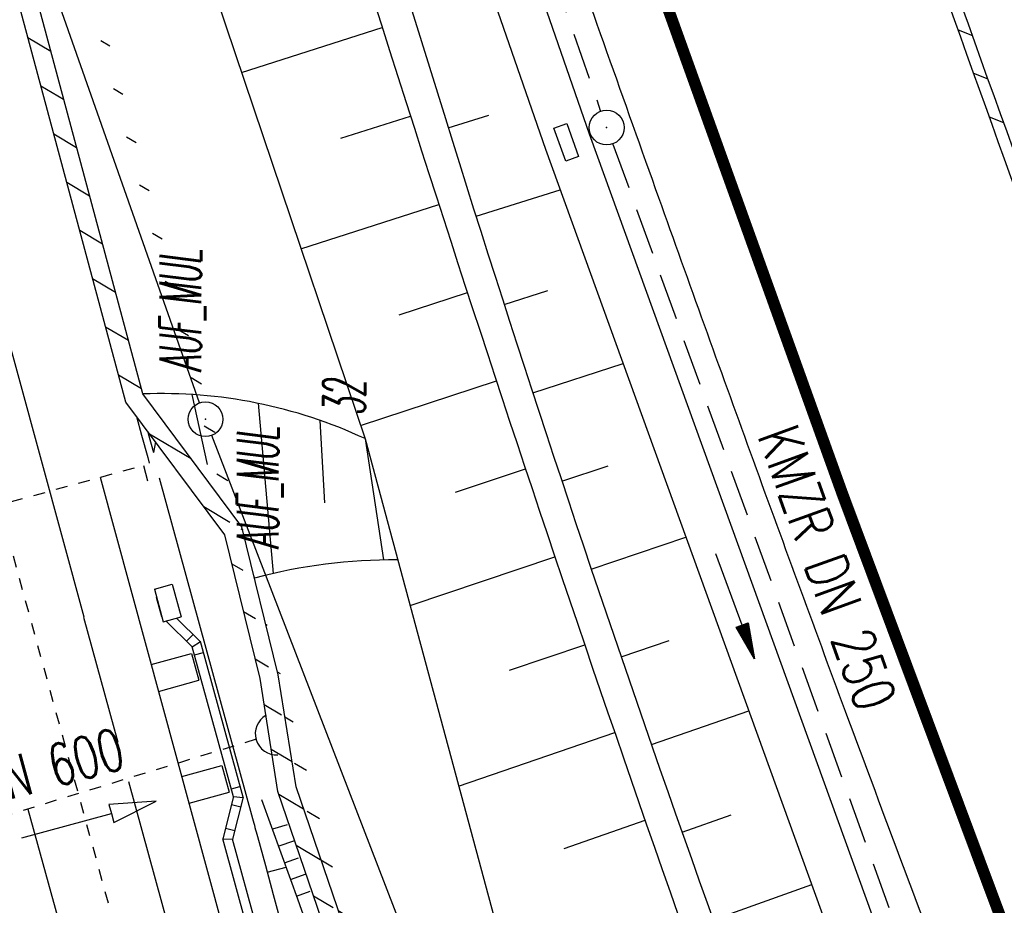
# Model space of a CAD drawing. Extents: x 447258 to 447844, y 441190 to 442763.
# Tile 44 of 123: x 447510 to 447552, y 441627 to 441665. Entities that reach past the tile are written whole.
import ezdxf
from ezdxf.enums import TextEntityAlignment as Align

# ---------------------------------------------------------------- set-up
doc = ezdxf.new("R2010")
doc.units = 0
doc.header["$LTSCALE"] = 2
doc.header["$MEASUREMENT"] = 0
for name, pattern in [('ACAD_ISO03W100', [0.5, 0.25, -0.25]), ('ACAD_ISO10W100W', [0.5, 0.25, -0.25]), ('AUSGEZOGEN', [0]), ('GESTRICH-X2', [1.5, 1, -0.5]), ('STRICHLINIEX2', [0.5, 0.25, -0.25])]:
    doc.linetypes.add(name, pattern=pattern)
doc.layers.get('0').update_dxf_attribs({"linetype": 'AUSGEZOGEN'})
for name, color, linetype in [('207-GRENZL-BAB', 7, 'AUSGEZOGEN'), ('207-GRENZP-BAB', 7, 'AUSGEZOGEN'), ('ANMERKUNG', 7, 'CONTINUOUS'), ('BOESCHG', 250, 'AUSGEZOGEN'), ('DB-Bahnachse', 7, 'CONTINUOUS'), ('DB-Boeschungen', 15, 'CONTINUOUS'), ('DB-Durchlässe', 15, 'CONTINUOUS'), ('DB-Gleisachsen', 7, 'CONTINUOUS'), ('DB-GRABEN', 15, 'AUSGEZOGEN'), ('DB-Ingenieurbauwerke', 15, 'CONTINUOUS'), ('DB-Kabelanlagen', 15, 'CONTINUOUS'), ('FBRTOP', 250, 'AUSGEZOGEN'), ('KANAL', 7, 'GESTRICH-X2'), ('MULDE', 250, 'AUSGEZOGEN'), ('PFEIL', 7, 'CONTINUOUS'), ('PFEILTOP', 200, 'AUSGEZOGEN'), ('Rinne', 200, 'CONTINUOUS'), ('SCHLITZRINNE', 200, 'AUSGEZOGEN'), ('SCHSYMBOL', 200, 'AUSGEZOGEN'), ('TEXTO', 4, 'CONTINUOUS')]:
    doc.layers.add(name, color=color, linetype=linetype)
doc.styles.add('ROMANS', font='romans.shx', dxfattribs={"width": 0.8})

# ---------------------------------------------------------------- blocks, each defined once
blk = doc.blocks.new('DL')
at = {"color": 0}
blk.add_arc((-0.311, 0.025), 0.91, 282.5363, 77.4637, dxfattribs=at)
blk.add_point((0.597, 0.003), dxfattribs=at)
blk = doc.blocks.new('GST')
at = {"color": 0}
blk.add_circle((0, 0), 0.75, dxfattribs=at)
blk.add_point((0, 0), dxfattribs=at)
blk = doc.blocks.new('PFEIL2')
at = {"color": 0}
for p, q in [((0.88, 0.002), (-2.401, -0.012)), ((0.881, -0.271), (0.879, 0.276)), ((0.879, 0.276), (2.429, 0.009)), ((0.911, 0.27), (0.879, 0.265)), ((0.965, 0.261), (0.879, 0.246)), ((1.019, 0.252), (0.879, 0.228)), ((1.073, 0.242), (0.879, 0.209)), ((1.127, 0.233), (0.879, 0.191)), ((1.181, 0.224), (0.879, 0.172)), ((1.235, 0.214), (0.879, 0.154)), ((1.289, 0.205), (0.879, 0.135)), ((1.343, 0.196), (0.879, 0.117)), ((1.397, 0.187), (0.879, 0.098)), ((1.451, 0.177), (0.879, 0.08)), ((1.505, 0.168), (0.879, 0.061)), ((1.559, 0.159), (0.88, 0.043)), ((1.613, 0.149), (0.88, 0.024)), ((1.668, 0.14), (0.88, 0.006)), ((1.722, 0.131), (0.88, -0.013)), ((1.776, 0.121), (0.88, -0.031)), ((1.83, 0.112), (0.88, -0.05)), ((1.884, 0.103), (0.88, -0.068)), ((1.938, 0.094), (0.88, -0.087)), ((1.992, 0.084), (0.88, -0.105)), ((2.046, 0.075), (0.88, -0.124)), ((2.1, 0.066), (0.88, -0.142)), ((2.154, 0.056), (0.88, -0.161)), ((2.208, 0.047), (0.88, -0.179)), ((2.262, 0.038), (0.881, -0.198)), ((2.316, 0.029), (0.881, -0.216)), ((2.37, 0.019), (0.881, -0.235)), ((2.424, 0.01), (0.881, -0.253)), ((2.429, 0.009), (0.881, -0.271))]:
    blk.add_line(p, q, dxfattribs=at)

msp = doc.modelspace()

# ---------------------------------------------------------------- hatches: boundary and pattern name
at = {"layer": 'PFEILTOP'}
h = msp.add_hatch(dxfattribs=at)
h.set_pattern_fill('_USER', color=256, scale=1.5, angle=45, style=0, pattern_type=0)
h.set_pattern_definition([(329.237, (447424.7137, 441994.7568), (0.7672323, 1.2889355), [])])
edge = h.paths.add_edge_path()
edge.add_line((447554.689, 441513.768), (447547.504, 441545.104))
edge.add_line((447547.504, 441545.104), (447537.107, 441587.415))
edge.add_line((447537.107, 441587.415), (447530.255, 441607.806))
edge.add_line((447530.255, 441607.806), (447521.935, 441632.16))
edge.add_line((447521.935, 441632.16), (447521.172, 441636.995))
edge.add_line((447521.172, 441636.995), (447519.605, 441643.372))
edge.add_line((447519.605, 441643.372), (447515.335, 441649.099))
edge.add_line((447515.335, 441649.099), (447507.515, 441678.184))
edge.add_line((447507.515, 441678.184), (447498.583, 441711.54))
edge.add_line((447498.583, 441711.54), (447488.289, 441750.317))
edge.add_line((447488.289, 441750.317), (447482.131, 441773.305))
edge.add_line((447482.131, 441773.305), (447471.266, 441814.433))
edge.add_line((447471.266, 441814.433), (447463.339, 441844.985))
edge.add_line((447463.339, 441844.985), (447457.856, 441865.942))
edge.add_line((447457.856, 441865.942), (447449.55, 441897.966))
edge.add_line((447449.55, 441897.966), (447433.166, 441961.446))
edge.add_line((447433.166, 441961.446), (447421.147, 442008.815))
edge.add_line((447421.147, 442008.815), (447419.891, 442013.788))
edge.add_line((447553.909, 441513.59), (447546.726, 441544.92))
edge.add_line((447546.726, 441544.92), (447536.339, 441587.191))
edge.add_line((447536.339, 441587.191), (447529.497, 441607.55))
edge.add_line((447529.497, 441607.55), (447521.155, 441631.966))
edge.add_line((447521.155, 441631.966), (447520.388, 441636.837))
edge.add_line((447520.388, 441636.837), (447518.867, 441643.024))
edge.add_line((447518.867, 441643.024), (447514.603, 441648.743))
edge.add_line((447514.603, 441648.743), (447506.743, 441677.976))
edge.add_line((447506.743, 441677.976), (447497.811, 441711.334))
edge.add_line((447497.811, 441711.334), (447487.517, 441750.111))
edge.add_line((447487.517, 441750.111), (447481.357, 441773.099))
edge.add_line((447481.357, 441773.099), (447470.492, 441814.231))
edge.add_line((447470.492, 441814.231), (447462.565, 441844.783))
edge.add_line((447462.565, 441844.783), (447457.082, 441865.74))
edge.add_line((447457.082, 441865.74), (447448.776, 441897.766))
edge.add_line((447448.776, 441897.766), (447432.39, 441961.248))
edge.add_line((447432.39, 441961.248), (447420.371, 442008.619))
edge.add_line((447420.371, 442008.619), (447419.067, 442013.783))

# ---------------------------------------------------------------- linework, layer by layer
at = {"layer": '207-GRENZL-BAB', "flags": 128}
for points in [[(447517.781, 441648.717), (447498.109, 441704.563)], [(447535.639, 441602.401), (447518.3, 441647.311)]]:
    msp.add_lwpolyline(points, dxfattribs=at)
at = {"layer": 'BOESCHG'}
for p, q in [((447519.584, 441662.956), (447525.651, 441664.894)), ((447523.866, 441660.124), (447526.869, 441661.083)), ((447528.495, 441660.577), (447530.24, 441661.12)), ((447529.693, 441656.76), (447533.315, 441657.906)), ((447522.147, 441655.359), (447528.09, 441657.275)), ((447526.378, 441652.509), (447529.324, 441653.469)), ((447530.908, 441652.95), (447532.79, 441653.555)), ((447532.141, 441649.144), (447536.028, 441650.414)), ((447524.717, 441647.74), (447530.569, 441649.668)), ((447517.448, 441649.076), (447518.106, 441646.053)), ((447520.3, 441648.697), (447520.954, 441641.363)), ((447522.967, 441647.963), (447523.162, 441644.406)), ((447524.908, 441647.173), (447525.705, 441641.943)), ((447533.392, 441645.345), (447535.388, 441646.007)), ((447528.813, 441644.868), (447531.827, 441645.871)), ((447534.661, 441641.552), (447538.739, 441642.926)), ((447526.847, 441639.975), (447533.096, 441642.078)), ((447535.947, 441637.764), (447538.021, 441638.474)), ((447531.137, 441637.187), (447534.378, 441638.289)), ((447537.251, 441633.983), (447541.45, 441635.441)), ((447528.944, 441632.192), (447535.672, 441634.504)), ((447538.572, 441630.207), (447540.688, 441630.953)), ((447533.485, 441629.511), (447536.978, 441630.723)), ((447539.911, 441626.438), (447544.159, 441627.958))]:
    msp.add_line(p, q, dxfattribs=at)
msp.add_lwpolyline([(447424.638, 442013.818), (447426.085, 442007.662), (447434.626, 441974.721), (447445.169, 441927.426), (447452.422, 441898.929), (447464.689, 441853.621), (447464.691, 441852.472), (447465.346, 441845.998), (447472.038, 441824.006), (447474.124, 441813.68), (447477.348, 441799.428), (447485.262, 441773.403), (447492.102, 441749.964), (447502.853, 441712.56), (447524.908, 441647.173), (447533.803, 441614.154), (447534.906, 441611.231)], dxfattribs=at)
for points in [[(447490.874, 441774.634, 0.000732), (447503.191, 441735.269, 0.001058), (447504.239, 441731.961, 0.000049), (447527.037, 441660.553, 0.012987), (447548.526, 441598.847, 0.008782), (447584.24, 441509.076)], [(447505.968, 441733.072, 0.000005), (447506.375, 441731.761, 0.000001), (447528.372, 441660.974, 0.018969), (447550.06, 441599.512, 0.012778), (447587.97, 441510.52)]]:
    msp.add_lwpolyline(points, format="xyb", dxfattribs=at)
for centre, radius, start, end in [((447516.167, 441628.477), 20.639, 64.9421, 92.3087), ((447526.177, 441618.316), 23.632, 89.663, 104.7816)]:
    msp.add_arc(centre, radius, start, end, dxfattribs=at)
at = {"layer": 'DB-Bahnachse', "linetype": 'ACAD_ISO10W100W'}
msp.add_line((447520.446, 441603.042), (447507.419, 441650.632), dxfattribs=at)
at = {"layer": 'DB-Boeschungen', "linetype": 'Continuous'}
for p, q in [((447515.056, 441648.136), (447515.278, 441647.321)), ((447515.278, 441647.321), (447515.542, 441646.357)), ((447515.547, 441647.477), (447515.568, 441647.4)), ((447515.568, 441647.4), (447515.793, 441646.578)), ((447515.542, 441646.357), (447515.608, 441646.115)), ((447516.04, 441645.485), (447520.059, 441630.797)), ((447520.059, 441630.797), (447520.085, 441630.7)), ((447520.085, 441630.7), (447520.112, 441630.604)), ((447520.112, 441630.604), (447520.138, 441630.507)), ((447520.138, 441630.507), (447520.164, 441630.411)), ((447520.164, 441630.411), (447520.191, 441630.315)), ((447520.191, 441630.315), (447520.217, 441630.218)), ((447520.217, 441630.218), (447520.244, 441630.122)), ((447520.244, 441630.122), (447520.27, 441630.025)), ((447520.27, 441630.025), (447520.613, 441628.771)), ((447520.613, 441628.771), (447520.956, 441627.517)), ((447520.692, 441628.482), (447521.503, 441628.704)), ((447520.956, 441627.517), (447521.299, 441626.263))]:
    msp.add_line(p, q, dxfattribs=at)
at = {"layer": 'DB-Durchlässe', "linetype": 'STRICHLINIEX2'}
msp.add_line((447520.21, 441634.214), (447503.807, 441629.201), dxfattribs=at)
at = {"layer": 'DB-Durchlässe', "linetype": 'Continuous'}
for p, q in [((447515.906, 441631.546), (447513.872, 441631.404)), ((447513.872, 441631.404), (447513.977, 441631.018)), ((447514.083, 441630.632), (447515.906, 441631.546)), ((447510.119, 441629.962), (447513.977, 441631.018)), ((447513.977, 441631.018), (447514.083, 441630.632))]:
    msp.add_line(p, q, dxfattribs=at)
at = {"layer": 'DB-Gleisachsen', "linetype": 'Continuous'}
for p, q in [((447502.506, 441677.235), (447512.782, 441639.5)), ((447514.271, 441634.074), (447512.794, 441639.461)), ((447522.616, 441603.635), (447514.735, 441632.38)), ((447518.275, 441602.449), (447510.395, 441631.192))]:
    msp.add_line(p, q, dxfattribs=at)
at = {"layer": 'DB-GRABEN', "linetype": 'Continuous'}
for p, q in [((447515.879, 441647.032), (447515.793, 441646.578)), ((447515.359, 441646.02), (447515.537, 441645.351)), ((447520.451, 441631.615), (447521.696, 441628.17)), ((447520.936, 441630.356), (447521.565, 441630.537)), ((447521.171, 441629.613), (447521.88, 441629.844)), ((447521.435, 441628.883), (447522.045, 441629.102)), ((447521.697, 441628.17), (447522.369, 441628.413)), ((447521.696, 441628.17), (447521.696, 441628.17)), ((447521.696, 441628.17), (447521.696, 441628.17)), ((447521.696, 441628.17), (447521.696, 441628.17)), ((447521.696, 441628.17), (447521.696, 441628.17)), ((447521.696, 441628.17), (447521.696, 441628.17)), ((447521.696, 441628.17), (447521.696, 441628.17)), ((447521.696, 441628.17), (447521.997, 441627.339)), ((447521.954, 441627.457), (447522.542, 441627.67)), ((447521.997, 441627.339), (447522.332, 441626.396))]:
    msp.add_line(p, q, dxfattribs=at)
at = {"layer": 'DB-Ingenieurbauwerke', "linetype": 'ACAD_ISO03W100'}
msp.add_line((447504.846, 441643.143), (447515.359, 441646.02), dxfattribs=at)
at = {"layer": 'DB-Ingenieurbauwerke', "linetype": 'Continuous'}
for p, q in [((447513.496, 441645.51), (447541.25, 441543.565)), ((447515.694, 441637.438), (447517.43, 441637.913)), ((447517.43, 441637.913), (447517.746, 441636.756)), ((447516.01, 441636.281), (447517.746, 441636.756)), ((447517.007, 441632.614), (447518.743, 441633.089)), ((447518.743, 441633.089), (447519.06, 441631.931)), ((447517.323, 441631.457), (447519.06, 441631.931))]:
    msp.add_line(p, q, dxfattribs=at)
at = {"layer": 'DB-Kabelanlagen', "linetype": 'Continuous'}
for p, q in [((447515.83, 441640.683), (447516.602, 441640.894)), ((447515.83, 441640.683), (447516.211, 441639.284)), ((447516.602, 441640.894), (447516.983, 441639.495)), ((447516.157, 441639.488), (447515.928, 441640.321)), ((447516.211, 441639.284), (447516.983, 441639.495)), ((447517.464, 441638.196), (447516.33, 441639.317)), ((447517.823, 441638.418), (447516.787, 441639.441)), ((447517.218, 441638.439), (447517.506, 441638.731)), ((447517.464, 441638.196), (447517.817, 441638.424)), ((447519.657, 441631.714), (447517.817, 441638.424)), ((447519.238, 441631.73), (447517.465, 441638.196)), ((447517.559, 441637.852), (447517.945, 441637.958)), ((447519.147, 441632.077), (447519.519, 441632.182)), ((447519.242, 441631.744), (447518.779, 441629.922)), ((447519.657, 441631.716), (447519.198, 441629.906)), ((447519.242, 441631.744), (447519.653, 441631.698)), ((447519.156, 441631.408), (447519.554, 441631.308)), ((447518.896, 441630.383), (447519.294, 441630.284)), ((447525.751, 441604.494), (447518.779, 441629.922)), ((447518.779, 441629.922), (447519.198, 441629.906)), ((447526.136, 441604.6), (447519.198, 441629.906))]:
    msp.add_line(p, q, dxfattribs=at)
at = {"layer": 'FBRTOP'}
for points in [[(447621.839, 441538.198, 0.000001), (447626.135, 441528.445, 0.000001), (447630.882, 441517.668)], [(447564.871, 441585.649, -0.001581), (447559.152, 441600.012, -0.001793), (447554.723, 441611.358, -0.001726), (447550.205, 441623.177, -0.001608), (447545.622, 441635.41, -0.001766), (447541.524, 441646.577, -0.001361), (447537.573, 441657.556, -0.00119), (447533.117, 441670.138, -0.001374), (447528.762, 441682.639, -0.001583), (447525.046, 441693.512, -0.00207), (447521.414, 441704.399, -0.001745), (447517.204, 441717.346, -0.001559), (447512.944, 441730.746, -0.002007), (447509.709, 441741.182, -0.001271), (447506.394, 441752.127, -0.001072), (447502.526, 441765.118, -0.00102), (447498.76, 441777.961, -0.001186), (447495.571, 441789.019, -0.001944), (447492.429, 441800.176, -0.001694), (447488.915, 441813.008, -0.001735), (447485.666, 441825.2, -0.001755), (447482.54, 441837.271, -0.001426), (447478.827, 441851.992, -0.002129), (447477.702, 441856.591, -0.000073)]]:
    msp.add_lwpolyline(points, format="xyb", dxfattribs=at)
at = {"layer": 'FBRTOP', "const_width": 0.5}
msp.add_lwpolyline([(447464.957, 442014.069, 0.000032), (447466.358, 442005.849, 0.00188), (447469.563, 441987.473, 0.001388), (447474.067, 441962.615, 0.004915), (447477.718, 441943.815, 0.003122), (447483.942, 441914.314, 0.003035), (447489.36, 441890.111, 0.003056), (447495.033, 441866.142, 0.003055), (447501.053, 441842.025, 0.003159), (447507.165, 441818.775, 0.003064), (447513.652, 441795.291, 0.002975), (447520.626, 441771.181, 0.002885), (447527.632, 441747.985, 0.002726), (447535.322, 441723.516, 0.00326), (447543.354, 441698.991, 0.003546), (447551.045, 441676.545, 0.003512), (447558.921, 441654.576, 0.003164), (447567.987, 441630.311, 0.002799), (447578.014, 441604.42, 0.003665), (447585.929, 441584.743, 0.002614)], format="xyb", dxfattribs=at)
msp.add_lwpolyline([(447448.663, 442013.968), (447449.434, 442009.415), (447450.742, 442001.689), (447453.703, 441984.645), (447458.272, 441959.903), (447463.151, 441935.205), (447468.34, 441910.571), (447473.835, 441886.004), (447479.636, 441861.507), (447485.742, 441837.084), (447492.154, 441812.739), (447498.869, 441788.476), (447505.886, 441764.299), (447513.205, 441740.212), (447520.824, 441716.218), (447528.741, 441692.321), (447536.957, 441668.524), (447545.469, 441644.833), (447554.276, 441621.249), (447563.378, 441597.777), (447572.772, 441574.421)], dxfattribs=at)
at = {"layer": 'KANAL'}
for p, q in [((447522.125, 441698.625), (447535.063, 441661.281)), ((447535.594, 441659.875), (447549.406, 441621.656))]:
    msp.add_line(p, q, dxfattribs=at)
at = {"layer": 'MULDE'}
for points in [[(447473.823, 441857.549), (447477.436, 441842.032), (447495.095, 441776.992), (447507.623, 441735.044), (447519.228, 441698.463), (447532.684, 441659.647), (447547.057, 441619.955), (447564.859, 441575.14), (447580.521, 441538.161), (447594.276, 441507.799)], [(447509.198, 441736.76), (447509.535, 441735.632), (447521.126, 441699.093), (447534.57, 441660.315), (447548.927, 441620.665), (447566.709, 441575.899), (447582.353, 441538.964), (447591.479, 441518.821)]]:
    msp.add_lwpolyline(points, dxfattribs=at)
at = {"layer": 'Rinne'}
msp.add_lwpolyline([(447553.909, 441513.59), (447546.726, 441544.92), (447536.339, 441587.191), (447529.497, 441607.55), (447521.155, 441631.966), (447520.388, 441636.837), (447518.867, 441643.024), (447514.603, 441648.743), (447506.743, 441677.976), (447497.811, 441711.334), (447487.517, 441750.111), (447481.357, 441773.099), (447470.492, 441814.231), (447462.565, 441844.783), (447457.082, 441865.74), (447448.776, 441897.766), (447432.39, 441961.248), (447420.371, 442008.619), (447419.067, 442013.783, -0.000168)], format="xyb", dxfattribs=at)
msp.add_lwpolyline([(447554.689, 441513.768), (447547.504, 441545.104), (447537.107, 441587.415), (447530.255, 441607.806), (447521.935, 441632.16), (447521.172, 441636.995), (447519.605, 441643.372), (447515.335, 441649.099), (447507.515, 441678.184), (447498.583, 441711.54), (447488.289, 441750.317), (447482.131, 441773.305), (447471.266, 441814.433), (447463.339, 441844.985), (447457.856, 441865.942), (447449.55, 441897.966), (447433.166, 441961.446), (447421.147, 442008.815), (447419.891, 442013.788)], dxfattribs=at)
at = {"layer": 'SCHLITZRINNE'}
for p, q in [((447550.466, 441664.803), (447551.084, 441664.559)), ((447551.139, 441662.925), (447551.758, 441662.681)), ((447551.814, 441661.047), (447552.433, 441660.803))]:
    msp.add_line(p, q, dxfattribs=at)
for points in [[(447610.021, 441518.082, -0.002426), (447597.936, 441545.518, -0.004663), (447591.85, 441559.882, -0.000107), (447575.547, 441599.407, -0.003601), (447575.071, 441600.587, -0.002348), (447570.509, 441612.285, -0.001625), (447564.05, 441629.24, -0.002837), (447555.938, 441651.121, -0.002516), (447547.056, 441675.89, -0.003905), (447538.931, 441699.496, -0.003699), (447530.733, 441724.549, -0.003001), (447523.632, 441747.275, -0.002813), (447516.338, 441771.607, -0.002621), (447509.059, 441796.886, -0.002971), (447502.887, 441819.258, -0.003233), (447497.122, 441841.215, -0.002784), (447490.733, 441866.796, -0.003184), (447484.619, 441892.581, -0.003433), (447479.649, 441914.852, -0.003376)], [(447563.284, 441629.855, -0.002734), (447555.468, 441650.95, -0.002445), (447546.832, 441675.024, -0.003905)]]:
    msp.add_lwpolyline(points, format="xyb", dxfattribs=at)
at = {"layer": 'SCHSYMBOL'}
msp.add_lwpolyline([(447533.602, 441660.753), (447534.106, 441659.337), (447533.557, 441659.142), (447533.053, 441660.557)], close=True, dxfattribs=at)

# ---------------------------------------------------------------- block references
at = {"layer": '207-GRENZP-BAB', "rotation": 285.3280982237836}
msp.add_blockref('GST', (447518.03, 441648.01), dxfattribs=at)
at = {"layer": 'PFEIL', "rotation": 289.9055000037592}
msp.add_blockref('PFEIL2', (447540.863, 441639.961), dxfattribs=at)
at = {"layer": 'SCHSYMBOL'}
for name, p, rotation in [('GST', (447535.323, 441660.584), 289.6019000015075), ('DL', (447520.781, 441634.389), 196.7416507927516)]:
    msp.add_blockref(name, p, dxfattribs=dict(at, rotation=rotation))

# ---------------------------------------------------------------- texts
at = {"layer": 'ANMERKUNG', "style": 'ROMANS', "oblique": 7, "width": 0.5}
for s, p in [('AUF_MUL', (447517.847, 441650.047)), ('32', (447524.908, 441648.173)), ('AUF_MUL', (447521.182, 441642.414))]:
    msp.add_text(s, height=1.8, rotation=90, dxfattribs=at).set_placement(p)
at = {"layer": 'DB-Durchlässe', "linetype": 'Continuous', "style": 'ROMANS', "oblique": 0, "width": 0.7}
msp.add_text('DN 600', height=1.8, rotation=15.3062, dxfattribs=at).set_placement((447508.475, 441631.299))
at = {"layer": 'TEXTO', "style": 'ROMANS', "width": 0.75}
msp.add_text('KMZR DN 250', height=1.8, rotation=289.9055, dxfattribs=at).set_placement((447543.985, 441641.299), align=Align.CENTER)

doc.saveas('drawing.dxf')
